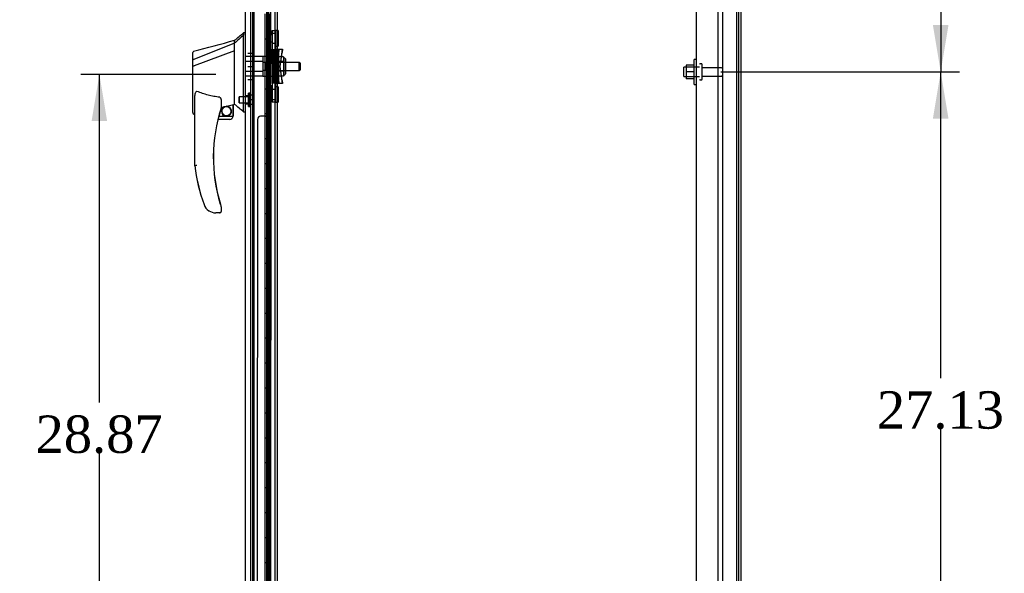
# Model space of a CAD drawing. Header units: inches. Extents: x 1 to 359, y -2 to 239.
# Tile 17 of 24: x 154 to 194, y 105 to 127. Entities that reach past the tile are written whole.
import ezdxf
from ezdxf.enums import TextEntityAlignment as Align
from ezdxf.lldxf.tags import DXFTag

# ---------------------------------------------------------------- set-up
doc = ezdxf.new("R2010")
doc.units = ezdxf.units.IN
doc.header["$MEASUREMENT"] = 0
for name, color, linetype in [('COM43132', 7, 'Continuous'), ('COM54746-56', 7, 'Continuous'), ('COM55738-22', 7, 'Continuous'), ('COM70220', 7, 'Continuous'), ('COM70838', 7, 'Continuous'), ('COM70839-2', 7, 'Continuous'), ('COM71188-3', 7, 'Continuous'), ('COM71195-1', 7, 'Continuous'), ('COM71196-1', 7, 'Continuous'), ('Default', 7, 'Continuous'), ('HAN13068', 7, 'Continuous'), ('HAN13068_NUT', 7, 'Continuous'), ('HAN13068_SCREW', 7, 'Continuous'), ('HAN_NUT', 7, 'Continuous'), ('NTS166105', 7, 'Continuous'), ('RVT19000', 7, 'Continuous'), ('SPC87322', 7, 'Continuous'), ('STD26089', 7, 'Continuous'), ('WAF25059', 7, 'Continuous')]:
    doc.layers.add(name, color=color, linetype=linetype)
doc.styles.add('SEACAD_Times_New_Roman', font='times.ttf')
tags = doc.linetypes.add('HIDDEN2', pattern=[0.1875, 0.125, -0.0625]).pattern_tags.tags
tags[6:7] = [DXFTag(74, 4), DXFTag(75, 0), DXFTag(340, '0'), DXFTag(46, 0.0), DXFTag(50, 0.0), DXFTag(44, 0.0), DXFTag(45, 0.0)]
tags[4:5] = [DXFTag(74, 4), DXFTag(75, 0), DXFTag(340, '0'), DXFTag(46, 0.0), DXFTag(50, 0.0), DXFTag(44, 0.0), DXFTag(45, 0.0)]
doc.dimstyles.new('HAMMOND_(STH_-_300x200)', dxfattribs={"dimtxt": 1.5, "dimasz": 1.875, "dimexe": 0.75, "dimexo": 0.75, "dimgap": 0.375, "dimtad": 0, "dimtih": 1, "dimtoh": 1, "dimzin": 0, "dimdsep": 46, "dimtxsty": 'SEACAD_Times_New_Roman', "dimblk1": '_SE_FILLED', "dimblk2": '_SE_FILLED', "dimsah": 1, "dimcen": 0.75, "dimadec": 0, "dimazin": 0, "dimtfac": 0.8, "dimtofl": 0, "dimtmove": 0, "dimatfit": 3, "dimfxl": 1, "dimtolj": 1, "dimtzin": 0, "dimarcsym": 0})

# ---------------------------------------------------------------- blocks, each defined once
blk = doc.blocks.new('SE2')
at = {"layer": 'COM43132', "color": 7, "linetype": 'HIDDEN2'}
for p, q in [((181.34, 97.07), (181.34, 152.7)), ((182.215, 97.01), (182.215, 152.76))]:
    blk.add_line(p, q, dxfattribs=at)
at = {"layer": 'COM54746-56', "color": 7, "linetype": 'HIDDEN2'}
for p, q in [((163.531, 153.209), (163.531, 97.209)), ((164.086, 153.209), (164.086, 97.209)), ((164.186, 97.209), (164.186, 153.209)), ((164.136, 126.209), (164.136, 127.209)), ((164.177, 126.209), (164.177, 127.209)), ((164.253, 126.209), (164.253, 127.209)), ((164.125, 125.209), (164.125, 126.209)), ((164.222, 126.209), (164.253, 126.209)), ((164.248, 126.209), (164.248, 125.209)), ((164.253, 125.209), (164.253, 126.209)), ((164.136, 124.209), (164.136, 125.209)), ((164.177, 124.209), (164.177, 125.209)), ((164.222, 125.209), (164.253, 125.209)), ((164.253, 124.209), (164.253, 125.209)), ((164.125, 123.209), (164.125, 124.209)), ((164.222, 124.209), (164.253, 124.209)), ((164.248, 124.209), (164.248, 123.209)), ((164.253, 123.209), (164.253, 124.209)), ((164.136, 122.209), (164.136, 123.209)), ((164.177, 122.209), (164.177, 123.209)), ((164.222, 123.209), (164.253, 123.209)), ((164.253, 122.209), (164.253, 123.209)), ((164.125, 121.209), (164.125, 122.209)), ((164.222, 122.209), (164.253, 122.209)), ((164.248, 122.209), (164.248, 121.209)), ((164.253, 121.209), (164.253, 122.209)), ((164.136, 120.209), (164.136, 121.209)), ((164.177, 120.209), (164.177, 121.209)), ((164.222, 121.209), (164.253, 121.209)), ((164.253, 120.209), (164.253, 121.209)), ((164.125, 119.209), (164.125, 120.209)), ((164.222, 120.209), (164.253, 120.209)), ((164.248, 120.209), (164.248, 119.209)), ((164.253, 119.209), (164.253, 120.209)), ((164.136, 118.209), (164.136, 119.209)), ((164.177, 118.209), (164.177, 119.209)), ((164.222, 119.209), (164.253, 119.209)), ((164.253, 118.209), (164.253, 119.209)), ((164.125, 117.209), (164.125, 118.209)), ((164.222, 118.209), (164.253, 118.209)), ((164.248, 118.209), (164.248, 117.209)), ((164.253, 117.209), (164.253, 118.209)), ((164.136, 116.209), (164.136, 117.209)), ((164.177, 116.209), (164.177, 117.209)), ((164.222, 117.209), (164.253, 117.209)), ((164.253, 116.209), (164.253, 117.209)), ((164.125, 115.209), (164.125, 116.209)), ((164.222, 116.209), (164.253, 116.209)), ((164.248, 116.209), (164.248, 115.209)), ((164.253, 115.209), (164.253, 116.209)), ((164.136, 114.209), (164.136, 115.209)), ((164.177, 114.209), (164.177, 115.209)), ((164.222, 115.209), (164.253, 115.209)), ((164.253, 114.209), (164.253, 115.209)), ((164.125, 113.209), (164.125, 114.209)), ((164.222, 114.209), (164.253, 114.209)), ((164.248, 114.209), (164.248, 113.209)), ((164.253, 113.209), (164.253, 114.209)), ((164.136, 112.209), (164.136, 113.209)), ((164.177, 112.209), (164.177, 113.209)), ((164.222, 113.209), (164.253, 113.209)), ((164.253, 112.209), (164.253, 113.209)), ((164.125, 111.209), (164.125, 112.209)), ((164.222, 112.209), (164.253, 112.209)), ((164.248, 112.209), (164.248, 111.209)), ((164.253, 111.209), (164.253, 112.209)), ((164.136, 110.209), (164.136, 111.209)), ((164.177, 110.209), (164.177, 111.209)), ((164.222, 111.209), (164.253, 111.209)), ((164.253, 110.209), (164.253, 111.209)), ((164.125, 109.209), (164.125, 110.209)), ((164.222, 110.209), (164.253, 110.209)), ((164.248, 110.209), (164.248, 109.209)), ((164.253, 109.209), (164.253, 110.209)), ((164.136, 108.209), (164.136, 109.209)), ((164.177, 108.209), (164.177, 109.209)), ((164.222, 109.209), (164.253, 109.209)), ((164.253, 108.209), (164.253, 109.209)), ((164.125, 107.209), (164.125, 108.209)), ((164.222, 108.209), (164.253, 108.209)), ((164.248, 108.209), (164.248, 107.209)), ((164.253, 107.209), (164.253, 108.209)), ((164.136, 106.209), (164.136, 107.209)), ((164.177, 106.209), (164.177, 107.209)), ((164.222, 107.209), (164.253, 107.209)), ((164.253, 106.209), (164.253, 107.209)), ((164.125, 105.209), (164.125, 106.209)), ((164.222, 106.209), (164.253, 106.209)), ((164.248, 106.209), (164.248, 105.209)), ((164.253, 105.209), (164.253, 106.209)), ((164.136, 104.209), (164.136, 105.209)), ((164.177, 104.209), (164.177, 105.209)), ((164.222, 105.209), (164.253, 105.209)), ((164.253, 104.209), (164.253, 105.209))]:
    blk.add_line(p, q, dxfattribs=at)
at = {"layer": 'COM54746-56', "color": 7, "linetype": 'Continuous'}
for p, q in [((164.019, 127.209), (164.019, 126.209)), ((164.222, 127.209), (164.222, 126.209)), ((164.019, 126.209), (164.222, 126.209)), ((164.019, 126.209), (164.222, 126.209)), ((164.019, 126.209), (164.019, 125.209)), ((164.222, 126.209), (164.222, 125.209)), ((164.019, 125.209), (164.019, 124.209)), ((164.019, 125.209), (164.222, 125.209)), ((164.019, 125.209), (164.222, 125.209)), ((164.222, 125.209), (164.222, 124.209)), ((164.019, 124.209), (164.222, 124.209)), ((164.019, 124.209), (164.222, 124.209)), ((164.019, 124.209), (164.019, 123.209)), ((164.222, 124.209), (164.222, 123.209)), ((164.019, 123.209), (164.019, 122.209)), ((164.019, 123.209), (164.222, 123.209)), ((164.019, 123.209), (164.222, 123.209)), ((164.222, 123.209), (164.222, 122.209)), ((164.019, 122.209), (164.222, 122.209)), ((164.019, 122.209), (164.222, 122.209)), ((164.019, 122.209), (164.019, 121.209)), ((164.222, 122.209), (164.222, 121.209)), ((164.019, 121.209), (164.019, 120.209)), ((164.019, 121.209), (164.222, 121.209)), ((164.019, 121.209), (164.222, 121.209)), ((164.222, 121.209), (164.222, 120.209)), ((164.019, 120.209), (164.222, 120.209)), ((164.019, 120.209), (164.222, 120.209)), ((164.019, 120.209), (164.019, 119.209)), ((164.222, 120.209), (164.222, 119.209)), ((164.019, 119.209), (164.019, 118.209)), ((164.019, 119.209), (164.222, 119.209)), ((164.019, 119.209), (164.222, 119.209)), ((164.222, 119.209), (164.222, 118.209)), ((164.019, 118.209), (164.222, 118.209)), ((164.019, 118.209), (164.222, 118.209)), ((164.019, 118.209), (164.019, 117.209)), ((164.222, 118.209), (164.222, 117.209)), ((164.019, 117.209), (164.019, 116.209)), ((164.019, 117.209), (164.222, 117.209)), ((164.019, 117.209), (164.222, 117.209)), ((164.222, 117.209), (164.222, 116.209)), ((164.019, 116.209), (164.222, 116.209)), ((164.019, 116.209), (164.222, 116.209)), ((164.019, 116.209), (164.019, 115.209)), ((164.222, 116.209), (164.222, 115.209)), ((164.019, 115.209), (164.019, 114.209)), ((164.019, 115.209), (164.222, 115.209)), ((164.019, 115.209), (164.222, 115.209)), ((164.222, 115.209), (164.222, 114.209)), ((164.019, 114.209), (164.222, 114.209)), ((164.019, 114.209), (164.222, 114.209)), ((164.019, 114.209), (164.019, 113.209)), ((164.222, 114.209), (164.222, 113.209)), ((164.019, 113.209), (164.019, 112.209)), ((164.019, 113.209), (164.222, 113.209)), ((164.019, 113.209), (164.222, 113.209)), ((164.222, 113.209), (164.222, 112.209)), ((164.019, 112.209), (164.222, 112.209)), ((164.019, 112.209), (164.222, 112.209)), ((164.019, 112.209), (164.019, 111.209)), ((164.222, 112.209), (164.222, 111.209)), ((164.019, 111.209), (164.019, 110.209)), ((164.019, 111.209), (164.222, 111.209)), ((164.019, 111.209), (164.222, 111.209)), ((164.222, 111.209), (164.222, 110.209)), ((164.019, 110.209), (164.222, 110.209)), ((164.019, 110.209), (164.222, 110.209)), ((164.019, 110.209), (164.019, 109.209)), ((164.222, 110.209), (164.222, 109.209)), ((164.019, 109.209), (164.019, 108.209)), ((164.019, 109.209), (164.222, 109.209)), ((164.019, 109.209), (164.222, 109.209)), ((164.222, 109.209), (164.222, 108.209)), ((164.019, 108.209), (164.222, 108.209)), ((164.019, 108.209), (164.222, 108.209)), ((164.019, 108.209), (164.019, 107.209)), ((164.222, 108.209), (164.222, 107.209)), ((164.019, 107.209), (164.019, 106.209)), ((164.019, 107.209), (164.222, 107.209)), ((164.019, 107.209), (164.222, 107.209)), ((164.222, 107.209), (164.222, 106.209)), ((164.019, 106.209), (164.222, 106.209)), ((164.019, 106.209), (164.222, 106.209)), ((164.019, 106.209), (164.019, 105.209)), ((164.222, 106.209), (164.222, 105.209)), ((164.019, 105.209), (164.019, 104.209)), ((164.019, 105.209), (164.222, 105.209)), ((164.019, 105.209), (164.222, 105.209)), ((164.222, 105.209), (164.222, 104.209))]:
    blk.add_line(p, q, dxfattribs=at)
at = {"layer": 'COM55738-22', "color": 7, "linetype": 'HIDDEN2'}
for p, q in [((182.402, 95.217), (182.402, 154.967)), ((182.955, 95.217), (182.955, 154.967))]:
    blk.add_line(p, q, dxfattribs=at)
at = {"layer": 'COM70220', "color": 7, "linetype": 'HIDDEN2'}
blk.add_line((163.594, 96.635), (163.594, 153.782), dxfattribs=at)
at = {"layer": 'COM70838', "color": 7, "linetype": 'HIDDEN2'}
for p, q in [((164.324, 126.504), (164.324, 126.54)), ((164.324, 126.54), (164.326, 126.54)), ((164.324, 126.504), (164.324, 125.79)), ((164.326, 126.415), (164.326, 126.54)), ((164.326, 126.54), (164.451, 126.54)), ((164.326, 126.415), (164.326, 123.79)), ((164.449, 126.54), (164.449, 126.504)), ((164.449, 125.845), (164.449, 126.504)), ((164.451, 126.54), (164.451, 126.415)), ((164.451, 126.415), (164.451, 123.79)), ((164.324, 124.415), (164.324, 125.79)), ((164.324, 125.79), (164.326, 125.79)), ((164.382, 124.415), (164.382, 125.79)), ((164.454, 125.79), (164.568, 125.79)), ((164.507, 124.415), (164.507, 125.79)), ((164.509, 125.103), (164.591, 125.665)), ((164.568, 125.79), (164.568, 124.415)), ((164.568, 125.79), (164.738, 125.79)), ((164.591, 125.665), (164.609, 125.79)), ((164.636, 125.103), (164.717, 125.665)), ((164.638, 125.103), (164.738, 125.79)), ((164.736, 125.79), (164.717, 125.665)), ((164.591, 124.54), (164.509, 125.103)), ((164.717, 124.54), (164.636, 125.103)), ((164.738, 124.415), (164.638, 125.103)), ((164.609, 124.415), (164.591, 124.54)), ((164.717, 124.54), (164.736, 124.415)), ((164.326, 124.415), (164.324, 124.415)), ((164.324, 124.415), (164.324, 123.702)), ((164.449, 123.702), (164.449, 124.388)), ((164.568, 124.415), (164.465, 124.415)), ((164.738, 124.415), (164.568, 124.415)), ((164.324, 123.665), (164.324, 123.702)), ((164.326, 123.665), (164.324, 123.665)), ((164.326, 123.665), (164.326, 123.79)), ((164.451, 123.665), (164.326, 123.665)), ((164.449, 123.702), (164.449, 123.665)), ((164.451, 123.79), (164.451, 123.665))]:
    blk.add_line(p, q, dxfattribs=at)
for centre, start, end in [((164.566, 125.845), 180, 208.0398), ((164.568, 125.818), 180, 193.5446), ((164.566, 124.388), 166.4554, 180), ((164.568, 124.36), 151.9602, 180)]:
    blk.add_arc(centre, 0.117, start, end, dxfattribs=at)
at = {"layer": 'COM70839-2', "color": 7, "linetype": 'HIDDEN2'}
for p, q in [((164.262, 125.853), (164.249, 151.7)), ((164.264, 125.853), (164.249, 151.7)), ((164.191, 126.978), (164.192, 125.965)), ((164.193, 126.978), (164.194, 125.965)), ((164.192, 124.24), (164.191, 123.227)), ((164.194, 124.24), (164.193, 123.227)), ((164.262, 124.352), (164.249, 98.506)), ((164.264, 124.352), (164.249, 98.506)), ((163.73, 122.977), (163.718, 98.425)), ((163.732, 122.977), (163.718, 98.425)), ((164.066, 123.102), (163.855, 123.102)), ((164.068, 123.102), (163.857, 123.102))]:
    blk.add_line(p, q, dxfattribs=at)
for centre, start, end in [((164.317, 125.965), 180.0295, 243.9256), ((164.319, 125.965), 180.0336, 243.9297), ((164.317, 124.24), 116.0744, 179.9705), ((164.319, 124.24), 116.0703, 179.9664), ((163.855, 122.977), 89.9705, 179.9705), ((163.857, 122.977), 89.9664, 179.9664), ((164.066, 123.227), 269.9705, 359.9705), ((164.068, 123.227), 269.9664, 359.9664)]:
    blk.add_arc(centre, 0.125, start, end, dxfattribs=at)
at = {"layer": 'COM71188-3', "color": 7, "linetype": 'HIDDEN2'}
for p, q in [((183.027, 155.07), (183.027, 95.135)), ((163.467, 96.415), (163.467, 153.79)), ((164.529, 96.415), (164.529, 153.79))]:
    blk.add_line(p, q, dxfattribs=at)
at = {"layer": 'COM71188-3', "color": 7, "linetype": 'Continuous'}
for p, q in [((183.122, 155.07), (183.122, 95.135)), ((164.434, 96.415), (164.434, 153.79))]:
    blk.add_line(p, q, dxfattribs=at)
at = {"layer": 'COM71195-1', "color": 7, "linetype": 'Continuous'}
for p, q in [((163.247, 126.453), (163.247, 154.359)), ((163.247, 96.058), (163.247, 123.283))]:
    blk.add_line(p, q, dxfattribs=at)
at = {"layer": 'COM71195-1', "color": 7, "linetype": 'HIDDEN2'}
for p, q in [((164.122, 96.01), (164.122, 154.407)), ((163.247, 123.283), (163.247, 126.453))]:
    blk.add_line(p, q, dxfattribs=at)
at = {"layer": 'COM71196-1', "color": 7, "linetype": 'Continuous'}
blk.add_line((163.249, 96.058), (163.249, 154.359), dxfattribs=at)
at = {"layer": 'COM71196-1', "color": 7, "linetype": 'HIDDEN2'}
blk.add_line((164.124, 153.885), (164.124, 96.32), dxfattribs=at)
at = {"layer": 'HAN13068', "color": 7, "linetype": 'HIDDEN2'}
for p, q in [((163.166, 126.453), (163.164, 126.453)), ((163.167, 126.453), (163.167, 126.351)), ((162.812, 126.04), (162.812, 126.153)), ((162.812, 125.894), (162.812, 126.04)), ((162.812, 125.8), (162.812, 125.894)), ((162.812, 125.727), (162.812, 125.8)), ((162.812, 123.842), (162.812, 125.727)), ((163.249, 125.498), (163.247, 125.498)), ((163.249, 125.302), (163.247, 125.302)), ((163.951, 125.498), (163.249, 125.498)), ((163.951, 125.302), (163.249, 125.302)), ((163.949, 125.498), (163.949, 125.302)), ((163.949, 125.302), (163.949, 124.903)), ((163.951, 125.263), (163.949, 125.263)), ((163.951, 125.498), (163.951, 125.302)), ((163.951, 125.302), (163.951, 124.903)), ((164.076, 125.263), (163.951, 125.263)), ((164.074, 125.263), (164.074, 125.103)), ((164.076, 125.263), (164.076, 125.103)), ((165.411, 125.263), (164.451, 125.263)), ((165.409, 124.943), (165.409, 125.263)), ((165.439, 125.233), (165.409, 125.263)), ((165.411, 125.263), (165.411, 124.943)), ((165.441, 125.233), (165.411, 125.263)), ((165.439, 125.233), (165.439, 124.973)), ((165.441, 124.973), (165.441, 125.233)), ((163.249, 124.903), (163.247, 124.903)), ((163.951, 124.903), (163.249, 124.903)), ((163.951, 124.943), (163.949, 124.943)), ((163.949, 124.903), (163.949, 124.707)), ((164.076, 124.943), (163.951, 124.943)), ((163.951, 124.903), (163.951, 124.707)), ((164.074, 125.103), (164.074, 124.943)), ((164.076, 125.103), (164.076, 124.943)), ((164.451, 124.943), (165.411, 124.943)), ((165.409, 124.943), (165.439, 124.973)), ((165.411, 124.943), (165.441, 124.973)), ((163.249, 124.707), (163.247, 124.707)), ((163.951, 124.707), (163.249, 124.707)), ((161.212, 123.196), (161.212, 123.79)), ((162.272, 123.71), (162.272, 123.446)), ((162.812, 123.695), (162.812, 123.842)), ((162.812, 123.583), (162.812, 123.695)), ((163.167, 123.31), (163.167, 123.714)), ((163.249, 123.927), (163.247, 123.927)), ((163.374, 123.927), (163.249, 123.927)), ((162.747, 123.567), (162.812, 123.583)), ((162.747, 123.558), (162.747, 123.103)), ((163.167, 123.284), (163.167, 123.31)), ((163.247, 123.602), (163.249, 123.602)), ((163.249, 123.602), (163.374, 123.602)), ((161.206, 123.195), (161.212, 123.196)), ((162.143, 122.978), (162.141, 122.978)), ((162.173, 123.103), (162.175, 123.103)), ((162.272, 119.466), (162.272, 119.288))]:
    blk.add_line(p, q, dxfattribs=at)
at = {"layer": 'HAN13068', "color": 7, "linetype": 'Continuous'}
for p, q in [((163.249, 126.453), (163.166, 126.453)), ((163.169, 126.453), (163.169, 126.351)), ((162.814, 126.04), (161.178, 125.385)), ((162.814, 126.04), (162.814, 126.153)), ((162.814, 125.894), (162.814, 126.04)), ((163.169, 126.291), (163.169, 126.351)), ((163.169, 126.205), (163.169, 126.291)), ((163.169, 123.714), (163.169, 126.205)), ((161.134, 125.36), (161.134, 125.657)), ((162.814, 125.727), (161.19, 125.124)), ((162.814, 125.8), (162.814, 125.894)), ((162.814, 125.727), (162.814, 125.8)), ((162.814, 123.842), (162.814, 125.727)), ((161.132, 125.403), (161.132, 125.378)), ((161.134, 125.378), (161.134, 125.403)), ((161.134, 125.125), (161.134, 125.36)), ((161.132, 125.111), (161.132, 125.103)), ((161.134, 123.253), (161.134, 125.125)), ((161.134, 125.103), (161.134, 125.111)), ((161.188, 125.123), (161.19, 125.124)), ((161.214, 121.12), (161.214, 123.79)), ((162.274, 123.71), (162.274, 123.446)), ((162.814, 123.695), (162.814, 123.842)), ((162.814, 123.583), (162.814, 123.695)), ((163.169, 123.31), (163.169, 123.714)), ((162.274, 123.46), (162.401, 123.49)), ((162.484, 123.509), (162.719, 123.564)), ((162.749, 123.567), (162.814, 123.583)), ((162.749, 123.567), (162.749, 123.568)), ((162.749, 123.568), (162.749, 123.103)), ((163.167, 123.283), (163.169, 123.283)), ((163.169, 123.284), (163.169, 123.31)), ((163.169, 123.283), (163.249, 123.283)), ((161.208, 123.195), (161.214, 123.196)), ((161.212, 121.12), (161.212, 123.196)), ((162.624, 122.978), (162.143, 122.978)), ((162.175, 123.103), (162.749, 123.103)), ((161.776, 119.318), (161.775, 119.316)), ((162.274, 119.466), (162.274, 119.288)), ((162.059, 119.228), (162.057, 119.228)), ((162.214, 119.228), (162.059, 119.228))]:
    blk.add_line(p, q, dxfattribs=at)
blk.add_circle((162.487, 123.306), 0.188, dxfattribs=at)
for centre, radius, start, end in [((146.785, 145.481), 25.11, 309.6694, 310.7299), ((-143.107, 1264.836), 1179.062, 284.955175, 285.038073), ((161.192, 125.657), 0.06, 105.3239, 180.0002), ((161.194, 125.657), 0.06, 105.3239, 180.0002), ((161.178, 125.484), 0.361, 262.9065, 271.5232), ((168.378, 121.456), 6.417, 162.105, 197.0102), ((162.214, 123.446), 0.06, 342.105, 0), ((162.487, 123.306), 0.202, 115.2676, 90.8956), ((162.225, 124.434), 0.961, 280.5316, 285.6316), ((162.485, 123.306), 0.188, 0, 89.6944), ((162.485, 123.306), 0.188, 270.3056, 0), ((126.403, 80.136), 56.686, 49.5649, 50.0347), ((162.624, 123.103), 0.125, 270, 310.5358), ((162.624, 123.103), 0.125, 310.5358, 346.1135), ((162.624, 123.103), 0.125, 346.1135, 0), ((168.552, 122.055), 7.4, 187.261, 199.7146), ((168.554, 122.055), 7.4, 187.261, 199.7146), ((162.059, 119.728), 0.5, 199.7146, 235.4377), ((162.059, 119.728), 0.5, 235.4377, 270), ((162.214, 119.466), 0.06, 0, 17.895), ((162.214, 119.288), 0.06, 270, 0)]:
    blk.add_arc(centre, radius, start, end, dxfattribs=at)
at = {"layer": 'HAN13068', "color": 7, "linetype": 'HIDDEN2'}
for centre, radius, start, end in [((168.376, 121.456), 6.417, 162.105, 197.0102), ((162.212, 123.446), 0.06, 342.105, 0), ((162.485, 123.306), 0.202, 115.2676, 90.8956), ((162.485, 123.306), 0.188, 89.6944, 270.3056), ((162.622, 123.103), 0.125, 310.5358, 346.1135), ((162.212, 119.466), 0.06, 0, 17.895), ((162.212, 119.288), 0.06, 270, 0)]:
    blk.add_arc(centre, radius, start, end, dxfattribs=at)
at = {"layer": 'HAN13068', "color": 7, "linetype": 'Continuous'}
for centre, end_param in [((161.192, 123.253), 4.729056), ((161.194, 123.253), 4.950188)]:
    blk.add_ellipse(centre, major_axis=(0.06, 0), ratio=0.999979, start_param=3.141468, end_param=end_param, dxfattribs=at)
at = {"layer": 'HAN13068', "color": 7, "linetype": 'HIDDEN2'}
blk.add_ellipse((161.192, 123.253), major_axis=(0.06, 0), ratio=0.999979, start_param=4.729056, end_param=4.950188, dxfattribs=at)
at = {"layer": 'HAN13068', "color": 7, "linetype": 'Continuous'}
blk.add_open_spline([(163.169, 126.351), (163.05, 126.247), (162.932, 126.144), (162.814, 126.04)], degree=3, dxfattribs=at)
for points, knots in [([(161.178, 125.385), (161.166, 125.383), (161.154, 125.38), (161.138, 125.371), (161.134, 125.365), (161.134, 125.36)], [0, 0, 0, 0, 0.5, 0.5, 1, 1, 1, 1]), ([(161.214, 123.79), (161.214, 123.848), (161.218, 123.905), (161.232, 123.991), (161.239, 124.019), (161.253, 124.06), (161.259, 124.073), (161.271, 124.091), (161.276, 124.097), (161.289, 124.105), (161.297, 124.106), (161.304, 124.103)], [0, 0, 0, 0, 0.5, 0.5, 0.75, 0.75, 0.875, 0.875, 0.9375, 0.9375, 1, 1, 1, 1]), ([(162.214, 123.864), (162.136, 123.875), (162.058, 123.888), (161.904, 123.917), (161.827, 123.934), (161.674, 123.974), (161.599, 123.996), (161.45, 124.046), (161.377, 124.073), (161.304, 124.103)], [0, 0, 0, 0, 0.25, 0.25, 0.5, 0.5, 0.75, 0.75, 1, 1, 1, 1]), ([(162.214, 123.864), (162.218, 123.864), (162.221, 123.862), (162.228, 123.858), (162.231, 123.856), (162.239, 123.848), (162.243, 123.841), (162.25, 123.828), (162.253, 123.822), (162.258, 123.808), (162.261, 123.801), (162.266, 123.781), (162.269, 123.767), (162.272, 123.745), (162.273, 123.738), (162.274, 123.724), (162.274, 123.717), (162.274, 123.71)], [0, 0, 0, 0, 0.0625, 0.0625, 0.125, 0.125, 0.25, 0.25, 0.375, 0.375, 0.5, 0.5, 0.75, 0.75, 0.875, 0.875, 1, 1, 1, 1]), ([(162.719, 123.564), (162.723, 123.565), (162.726, 123.566), (162.734, 123.567), (162.737, 123.567), (162.745, 123.568), (162.749, 123.568), (162.749, 123.568)], [0, 0, 0, 0, 0.25, 0.25, 0.5, 0.5, 1, 1, 1, 1]), ([(161.304, 121.126), (161.298, 121.125), (161.292, 121.125), (161.28, 121.124), (161.275, 121.124), (161.258, 121.123), (161.248, 121.122), (161.236, 121.121), (161.232, 121.121), (161.226, 121.121), (161.223, 121.12), (161.218, 121.12), (161.217, 121.12), (161.214, 121.12), (161.214, 121.12), (161.214, 121.12)], [0, 0, 0, 0, 0.125, 0.125, 0.25, 0.25, 0.5, 0.5, 0.625, 0.625, 0.75, 0.75, 0.875, 0.875, 1, 1, 1, 1]), ([(162.241, 119.579), (162.246, 119.561), (162.252, 119.544), (162.26, 119.519), (162.263, 119.51), (162.266, 119.498), (162.268, 119.494), (162.269, 119.489), (162.27, 119.488), (162.271, 119.485), (162.271, 119.484), (162.271, 119.484)], [0, 0, 0, 0, 0.5, 0.5, 0.75, 0.75, 0.875, 0.875, 0.9375, 0.9375, 1, 1, 1, 1])]:
    blk.add_open_spline(points, degree=3, knots=knots, dxfattribs=at)
at = {"layer": 'HAN13068_NUT', "color": 7, "linetype": 'HIDDEN2'}
for p, q in [((164.451, 125.487), (164.449, 125.487)), ((164.451, 125.295), (164.449, 125.295)), ((164.776, 125.487), (164.451, 125.487)), ((164.776, 125.295), (164.451, 125.295)), ((164.774, 125.487), (164.774, 125.391)), ((164.776, 125.435), (164.774, 125.435)), ((164.774, 125.391), (164.774, 125.295)), ((164.774, 125.295), (164.774, 125.103)), ((164.776, 125.487), (164.776, 125.391)), ((164.826, 125.435), (164.776, 125.435)), ((164.776, 125.391), (164.776, 125.295)), ((164.776, 125.295), (164.776, 125.103)), ((164.854, 125.405), (164.854, 124.8)), ((164.856, 124.8), (164.856, 125.405)), ((164.451, 124.911), (164.449, 124.911)), ((164.776, 124.911), (164.451, 124.911)), ((164.774, 125.103), (164.774, 124.911)), ((164.774, 124.911), (164.774, 124.815)), ((164.776, 125.103), (164.776, 124.911)), ((164.776, 124.911), (164.776, 124.815)), ((164.451, 124.719), (164.449, 124.719)), ((164.776, 124.719), (164.451, 124.719)), ((164.774, 124.815), (164.774, 124.719)), ((164.774, 124.77), (164.776, 124.77)), ((164.776, 124.815), (164.776, 124.719)), ((164.776, 124.77), (164.826, 124.77))]:
    blk.add_line(p, q, dxfattribs=at)
for centre, start, end in [((164.824, 125.405), 0, 90), ((164.826, 125.405), 0, 90), ((164.824, 124.8), 270, 0), ((164.826, 124.8), 270, 0)]:
    blk.add_arc(centre, 0.03, start, end, dxfattribs=at)
at = {"layer": 'HAN13068_SCREW', "color": 7, "linetype": 'HIDDEN2'}
for p, q in [((162.997, 123.649), (162.997, 123.881)), ((162.999, 123.881), (162.997, 123.881)), ((162.997, 123.649), (162.999, 123.649)), ((162.999, 123.881), (162.999, 123.649)), ((163.374, 123.881), (162.999, 123.881)), ((162.999, 123.649), (163.374, 123.649)), ((163.372, 123.502), (163.372, 124.027)), ((163.374, 124.027), (163.372, 124.027)), ((163.374, 124.027), (163.374, 123.502)), ((163.444, 124.027), (163.374, 124.027)), ((163.442, 123.502), (163.442, 124.027)), ((163.444, 123.957), (163.442, 123.957)), ((163.444, 123.765), (163.442, 123.765)), ((163.444, 124.027), (163.444, 123.502)), ((163.581, 123.957), (163.444, 123.957)), ((163.581, 123.765), (163.444, 123.765)), ((163.579, 123.765), (163.579, 123.957)), ((163.579, 123.572), (163.579, 123.765)), ((163.581, 123.765), (163.581, 123.957)), ((163.581, 123.572), (163.581, 123.765)), ((163.372, 123.502), (163.374, 123.502)), ((163.374, 123.502), (163.444, 123.502)), ((163.444, 123.572), (163.442, 123.572)), ((163.581, 123.572), (163.444, 123.572))]:
    blk.add_line(p, q, dxfattribs=at)
at = {"layer": 'HAN_NUT', "color": 7, "linetype": 'HIDDEN2'}
for p, q in [((163.342, 125.633), (163.344, 125.633)), ((163.344, 125.633), (163.559, 125.633)), ((163.557, 125.103), (163.557, 125.633)), ((163.559, 125.103), (163.559, 125.633)), ((163.342, 125.103), (163.344, 125.103)), ((163.344, 125.103), (163.559, 125.103)), ((163.557, 124.573), (163.557, 125.103)), ((163.559, 124.573), (163.559, 125.103)), ((163.342, 124.573), (163.344, 124.573)), ((163.344, 124.573), (163.559, 124.573))]:
    blk.add_line(p, q, dxfattribs=at)
at = {"layer": 'NTS166105', "color": 7, "linetype": 'HIDDEN2'}
for p, q in [((180.924, 125.159), (180.924, 124.884)), ((181.244, 125.159), (180.924, 125.159)), ((180.924, 124.884), (180.924, 124.609)), ((181.244, 124.884), (180.924, 124.884)), ((181.244, 124.609), (180.924, 124.609))]:
    blk.add_line(p, q, dxfattribs=at)
at = {"layer": 'RVT19000', "color": 7, "linetype": 'HIDDEN2'}
for p, q in [((164.326, 126.423), (164.324, 126.423)), ((164.451, 126.423), (164.326, 126.423)), ((164.449, 126.541), (164.449, 126.54)), ((164.451, 126.541), (164.449, 126.541)), ((164.451, 126.54), (164.451, 126.541)), ((164.564, 126.541), (164.451, 126.541)), ((164.562, 126.541), (164.562, 125.916)), ((164.564, 125.916), (164.564, 126.541)), ((164.112, 126.369), (164.112, 126.088)), ((164.114, 126.369), (164.112, 126.369)), ((164.112, 126.088), (164.114, 126.088)), ((164.114, 126.088), (164.114, 126.369)), ((164.326, 126.369), (164.114, 126.369)), ((164.114, 126.088), (164.326, 126.088)), ((164.324, 126.033), (164.326, 126.033)), ((164.326, 126.033), (164.451, 126.033)), ((164.449, 125.916), (164.451, 125.916)), ((164.451, 125.916), (164.564, 125.916)), ((164.112, 124.118), (164.112, 123.837)), ((164.114, 124.118), (164.112, 124.118)), ((164.114, 123.837), (164.114, 124.118)), ((164.326, 124.118), (164.114, 124.118)), ((164.326, 124.172), (164.324, 124.172)), ((164.451, 124.172), (164.326, 124.172)), ((164.451, 124.29), (164.449, 124.29)), ((164.564, 124.29), (164.451, 124.29)), ((164.562, 124.29), (164.562, 123.665)), ((164.564, 123.665), (164.564, 124.29)), ((164.112, 123.837), (164.114, 123.837)), ((164.114, 123.837), (164.326, 123.837)), ((164.324, 123.782), (164.326, 123.782)), ((164.326, 123.782), (164.451, 123.782)), ((164.449, 123.665), (164.449, 123.665)), ((164.449, 123.665), (164.451, 123.665)), ((164.451, 123.665), (164.451, 123.665)), ((164.451, 123.665), (164.564, 123.665))]:
    blk.add_line(p, q, dxfattribs=at)
at = {"layer": 'SPC87322', "color": 7, "linetype": 'HIDDEN2'}
for p, q in [((163.951, 125.495), (163.949, 125.495)), ((164.326, 125.495), (163.951, 125.495)), ((164.326, 125.34), (164.324, 125.34)), ((164.326, 125.33), (164.324, 125.33)), ((164.451, 125.34), (164.326, 125.34)), ((164.451, 125.33), (164.326, 125.33)), ((164.326, 124.875), (164.324, 124.875)), ((164.326, 124.865), (164.324, 124.865)), ((164.451, 124.875), (164.326, 124.875)), ((164.451, 124.865), (164.326, 124.865)), ((163.949, 124.71), (163.951, 124.71)), ((163.951, 124.71), (164.326, 124.71))]:
    blk.add_line(p, q, dxfattribs=at)
at = {"layer": 'STD26089', "color": 7, "linetype": 'HIDDEN2'}
for p, q in [((180.84, 124.698), (180.84, 125.073)), ((181.465, 125.073), (180.84, 125.073)), ((181.535, 125.21), (181.495, 125.21)), ((181.565, 124.59), (181.565, 125.18)), ((182.342, 125.051), (181.565, 125.051)), ((180.84, 124.698), (181.465, 124.698)), ((181.495, 124.56), (181.535, 124.56)), ((181.565, 124.719), (182.342, 124.719))]:
    blk.add_line(p, q, dxfattribs=at)
for centre, radius, start, end in [((181.495, 125.18), 0.03, 90, 180), ((181.535, 125.18), 0.03, 0, 90), ((182.342, 124.991), 0.06, 0, 90), ((181.495, 124.59), 0.03, 180, 270), ((181.535, 124.59), 0.03, 270, 0), ((182.342, 124.779), 0.06, 270, 0)]:
    blk.add_arc(centre, radius, start, end, dxfattribs=at)
at = {"layer": 'WAF25059', "color": 7, "linetype": 'HIDDEN2'}
for p, q in [((181.244, 124.385), (181.244, 125.385)), ((181.34, 125.385), (181.244, 125.385)), ((181.244, 124.385), (181.34, 124.385))]:
    blk.add_line(p, q, dxfattribs=at)
blk = doc.blocks.new('DMBLK3964')
at = {"layer": 'Default', "linetype": 'Continuous'}
for points in [[(191.452, 123.01), (191.139, 124.885), (190.827, 123.01)], [(191.452, 99.635), (190.827, 99.635), (191.139, 97.76)]]:
    blk.add_hatch(color=7, dxfattribs=at).paths.add_polyline_path(points)
at = {"layer": 'Default', "color": 7, "linetype": 'Continuous'}
for p, q in [((182.315, 124.885), (191.889, 124.885)), ((191.139, 112.598), (191.139, 124.885)), ((191.139, 97.76), (191.139, 110.573)), ((182.315, 97.76), (191.889, 97.76))]:
    blk.add_line(p, q, dxfattribs=at)
at = {"layer": 'Default', "color": 7, "linetype": 'Continuous', "style": 'SEACAD_Times_New_Roman'}
blk.add_text('27.13', height=1.5, dxfattribs=at).set_placement((188.58, 112.073), align=Align.TOP_LEFT)
blk = doc.blocks.new('_SE_FILLED')
at = {"color": 0}
blk.add_line((0, 0), (-1, 0), dxfattribs=at)
blk.add_solid([(0, 0), (-1, -0.1665), (-1, 0.1665), (0, 0)], dxfattribs=at)
blk = doc.blocks.new('DMBLK3971')
at = {"layer": 'Default', "linetype": 'Continuous'}
for points in [[(191.452, 150.135), (191.139, 152.01), (190.827, 150.135)], [(191.452, 126.76), (190.827, 126.76), (191.139, 124.885)]]:
    blk.add_hatch(color=7, dxfattribs=at).paths.add_polyline_path(points)
at = {"layer": 'Default', "color": 7, "linetype": 'Continuous'}
for p, q in [((182.315, 152.01), (191.889, 152.01)), ((191.139, 152.01), (191.139, 139.723)), ((191.139, 137.698), (191.139, 124.885)), ((182.315, 124.885), (191.889, 124.885))]:
    blk.add_line(p, q, dxfattribs=at)
at = {"layer": 'Default', "color": 7, "linetype": 'Continuous', "style": 'SEACAD_Times_New_Roman'}
blk.add_text('27.13', height=1.5, dxfattribs=at).set_placement((188.58, 139.198), align=Align.TOP_LEFT)
blk = doc.blocks.new('DMBLK3979')
at = {"layer": 'Default', "linetype": 'Continuous'}
for points in [[(147.321, 151.915), (147.946, 151.915), (147.634, 153.79)], [(147.321, 98.29), (147.634, 96.415), (147.946, 98.29)]]:
    blk.add_hatch(color=7, dxfattribs=at).paths.add_polyline_path(points)
at = {"layer": 'Default', "color": 7, "linetype": 'Continuous'}
for p, q in [((163.176, 153.79), (146.884, 153.79)), ((147.634, 153.79), (147.634, 126.378)), ((147.634, 119.328), (147.634, 96.415)), ((162.717, 96.415), (146.884, 96.415))]:
    blk.add_line(p, q, dxfattribs=at)
at = {"layer": 'Default', "color": 7, "linetype": 'Continuous', "style": 'SEACAD_Times_New_Roman'}
for s, p in [('57.38', (145.075, 125.853)), ('DOOR ', (144.204, 123.603)), ('OPENING', (142.764, 121.353))]:
    blk.add_text(s, height=1.5, dxfattribs=at).set_placement(p, align=Align.TOP_LEFT)
blk = doc.blocks.new('DMBLK3989')
at = {"layer": 'Default', "linetype": 'Continuous'}
for points in [[(157.075, 122.909), (157.7, 122.909), (157.388, 124.784)], [(157.075, 97.79), (157.388, 95.915), (157.7, 97.79)]]:
    blk.add_hatch(color=7, dxfattribs=at).paths.add_polyline_path(points)
at = {"layer": 'Default', "color": 7, "linetype": 'Continuous'}
for p, q in [((162.062, 124.784), (156.638, 124.784)), ((157.388, 111.625), (157.388, 124.784)), ((157.388, 95.915), (157.388, 109.6)), ((163.008, 95.915), (156.638, 95.915))]:
    blk.add_line(p, q, dxfattribs=at)
at = {"layer": 'Default', "color": 7, "linetype": 'Continuous', "style": 'SEACAD_Times_New_Roman'}
blk.add_text('28.87', height=1.5, dxfattribs=at).set_placement((154.829, 111.1), align=Align.TOP_LEFT)

msp = doc.modelspace()

# ---------------------------------------------------------------- block references
at = {"layer": 'Default'}
msp.add_blockref('SE2', (0, 0), dxfattribs=at)

# ---------------------------------------------------------------- dimensions: what is measured, and where the dimension line sits
at = {"layer": 'Default', "color": 7, "linetype": 'Continuous'}
for base, p1, p2, angle, text, picture, middle, dimtype in [((147.633861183, 96.415155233), (163.926272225, 153.790155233), (164.385772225, 96.415155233), 90, '\\A1;<>\\PDOOR \\XOPENING', 'DMBLK3979', (147.633861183, 125.102655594), 160), ((191.139319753, 152.010155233), (181.564772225, 152.010155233), (181.564772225, 124.885155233), 270, '\\A1;<>', 'DMBLK3971', (191.139319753, 138.447655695), 161), ((191.139319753, 97.760155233), (181.564772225, 97.760155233), (181.564772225, 124.885155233), 90, '\\A1;<>', 'DMBLK3964', (191.139319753, 111.322654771), 161), ((157.388, 124.784), (163.758, 95.915), (162.812, 124.784), 90, '\\A1;<>', 'DMBLK3989', (157.388, 110.35), 160)]:
    dim = msp.add_linear_dim(base=base, p1=p1, p2=p2, angle=angle, text=text, dimstyle='HAMMOND_(STH_-_300x200)', dxfattribs=at)
    dim.commit()
    dim.dimension.update_dxf_attribs({"geometry": picture, "text_midpoint": middle, "dimtype": dimtype})

doc.saveas('drawing.dxf')
